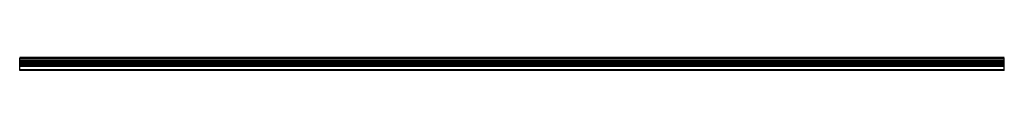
# Model space of a CAD drawing. Header units: millimetres. Extents: x 0 to 2500, y 0 to 33.
import ezdxf

# ---------------------------------------------------------------- set-up
doc = ezdxf.new("R2010")
doc.units = ezdxf.units.MM
doc.header["$LTSCALE"] = 10
doc.linetypes.add('ALLCAD_Strich', pattern=[0.2, 0.15, -0.05])
doc.layers.add('BESCH_KONT_sich_schn_ansi_2d', color=40, linetype='Continuous')

msp = doc.modelspace()

# ---------------------------------------------------------------- linework, layer by layer
at = {"layer": 'BESCH_KONT_sich_schn_ansi_2d', "linetype": 'ALLCAD_Strich', "extrusion": (0, 1, -2.22045e-16)}
for p, q in [((2500, 33, -27), (0, 33, -27)), ((0, 31, -27), (0, 33, -27)), ((2500, 31, -27), (0, 31, -27)), ((0, 30, -27), (0, 31, -27)), ((2500, 30, -27), (0, 30, -27)), ((0, 12.5, -27), (0, 30, -27)), ((2500, 29.5, -27), (0, 29.5, -27)), ((2500, 25.5, -27), (0, 25.5, -27)), ((2500, 31, -27), (2500, 33, -27)), ((2500, 30, -27), (2500, 31, -27)), ((2500, 12.5, -27), (2500, 30, -27)), ((2500, 25, -27), (0, 25, -27)), ((2500, 24.6, -27), (0, 24.6, -27)), ((2500, 24.5, -27), (0, 24.5, -27)), ((2500, 21, -27), (0, 21, -27)), ((0, 21, -27), (0, 21, -27)), ((0, 21, -27), (0, 21, -27)), ((0, 21, -27), (0, 21, -27)), ((0, 21, -27), (0, 21, -27)), ((0, 21, -27), (0, 21, -27)), ((0, 21, -27), (0, 21, -27)), ((0, 21, -27), (0, 21, -27)), ((0, 21, -27), (0, 21, -27)), ((0, 21, -27), (0, 21, -27)), ((0, 21, -27), (0, 21, -27)), ((0, 21, -27), (0, 21, -27)), ((0, 21, -27), (0, 21, -27)), ((0, 21, -27), (0, 21, -27)), ((0, 21, -27), (0, 21, -27)), ((0, 21, -27), (0, 21, -27)), ((0, 21, -27), (0, 21, -27)), ((0, 21, -27), (0, 21, -27)), ((0, 21, -27), (0, 21, -27)), ((0, 21, -27), (0, 21, -27)), ((0, 21, -27), (0, 21, -27)), ((0, 21, -27), (0, 21, -27)), ((0, 21, -27), (0, 21, -27)), ((0, 21, -27), (0, 21, -27)), ((2500, 19, -27), (0, 19, -27)), ((2500, 17, -27), (0, 17, -27)), ((2500, 16, -27), (0, 16, -27)), ((2500, 12.5, -27), (0, 12.5, -27)), ((0, 10.5, -27), (0, 12.5, -27)), ((2500, 10.5, -27), (0, 10.5, -27)), ((0, 2, -27), (0, 10.5, -27)), ((2500, 2, -27), (0, 2, -27)), ((0, 0, -27), (0, 2, -27)), ((2500, 10.5, -27), (2500, 12.5, -27)), ((2500, 2, -27), (2500, 10.5, -27)), ((2500, 0, -27), (2500, 2, -27)), ((2500, 0, -27), (0, 0, -27))]:
    msp.add_line(p, q, dxfattribs=at)
at = {"layer": 'BESCH_KONT_sich_schn_ansi_2d', "linetype": 'ALLCAD_Strich', "extrusion": (0, -2.22045e-16, -1)}
for radius, start, end in [(0.00093, 90, 180), (0.00093, 180, 270), (0.00116, 90, 180), (0.00116, 180, 270), (0.00271, 0, 90), (0.00271, 270, 0), (0.00116, 90, 180), (0.00116, 180, 270), (0.00271, 0, 90), (0.00271, 270, 0)]:
    msp.add_arc((0, 21, 27), radius, start, end, dxfattribs=at)
at = {"layer": 'BESCH_KONT_sich_schn_ansi_2d', "linetype": 'ALLCAD_Strich'}
for radius, start, end in [(0.00217, 270, 0), (0.00217, 0, 90), (0.00271, 270, 0), (0.00271, 0, 90), (0.00116, 180, 270), (0.00116, 90, 180), (0.00271, 270, 0), (0.00271, 0, 90), (0.00116, 180, 270), (0.00116, 90, 180)]:
    msp.add_arc((0, 21, -27), radius, start, end, dxfattribs=at)

doc.saveas('drawing.dxf')
